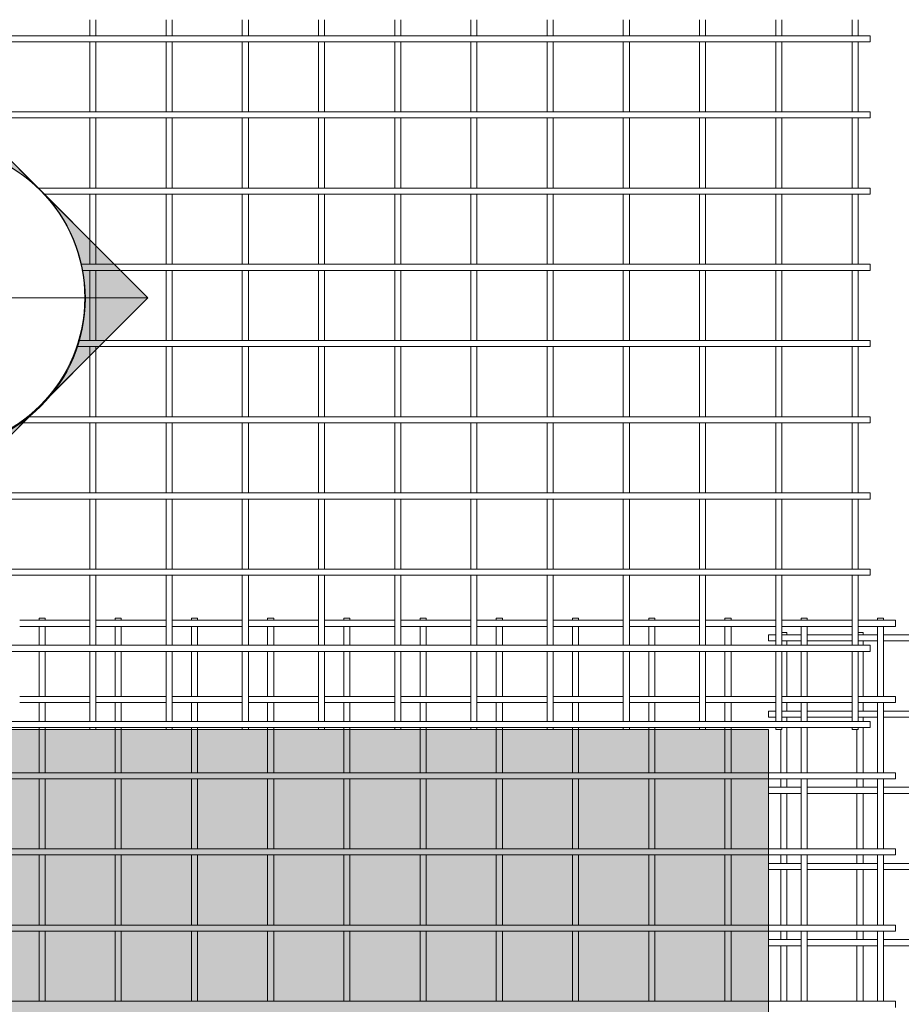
# Model space of a CAD drawing. Header units: millimetres. Extents: x 211 to 8233, y -514 to 3349.
# Tile 4 of 5: x 3812 to 5547, y 1411 to 3349. Entities that reach past the tile are written whole.
import ezdxf

# ---------------------------------------------------------------- set-up
doc = ezdxf.new("R2010")
doc.units = ezdxf.units.MM
for name, color, linetype, lineweight in [('A-DETL-GENF', 92, 'Continuous', 18), ('A-DETL-THIN', 151, 'Continuous', 18), ('A-GENM', 13, 'Continuous', 18), ('G-ANNO-SYMB', 111, 'Continuous', 9)]:
    doc.layers.add(name, color=color, linetype=linetype, lineweight=lineweight)

# ---------------------------------------------------------------- blocks, each defined once
blk = doc.blocks.new('United Steel 664 Standard Mesh - United Steel 664 Standard Mesh-271233-Level 1')
at = {"layer": 'A-GENM'}
for p, q in [((-1685.9, 0), (-1685.9, -4.3)), ((-1673.9, 0), (-1685.9, 0)), ((-1673.9, -4.3), (-1673.9, 0)), ((-1535.9, 0), (-1535.9, -4.3)), ((-1523.9, 0), (-1535.9, 0)), ((-1523.9, -4.3), (-1523.9, 0)), ((-1385.9, 0), (-1385.9, -4.3)), ((-1373.9, 0), (-1385.9, 0)), ((-1373.9, -4.3), (-1373.9, 0)), ((-1235.9, 0), (-1235.9, -4.3)), ((-1223.9, 0), (-1235.9, 0)), ((-1223.9, -4.3), (-1223.9, 0)), ((-1085.9, 0), (-1085.9, -4.3)), ((-1073.9, 0), (-1085.9, 0)), ((-1073.9, -4.3), (-1073.9, 0)), ((-935.9, 0), (-935.9, -4.3)), ((-923.9, 0), (-935.9, 0)), ((-923.9, -4.3), (-923.9, 0)), ((-785.9, 0), (-785.9, -4.3)), ((-773.9, 0), (-785.9, 0)), ((-773.9, -4.3), (-773.9, 0)), ((-635.9, 0), (-635.9, -4.3)), ((-623.9, 0), (-635.9, 0)), ((-623.9, -4.3), (-623.9, 0)), ((-485.9, 0), (-485.9, -4.3)), ((-473.9, 0), (-485.9, 0)), ((-473.9, -4.3), (-473.9, 0)), ((-335.9, 0), (-335.9, -4.3)), ((-323.9, 0), (-335.9, 0)), ((-323.9, -4.3), (-323.9, 0)), ((-185.8, 0), (-185.8, -4.3)), ((-173.8, 0), (-185.8, 0)), ((-173.8, -4.3), (-173.8, 0)), ((-35.8, 0), (-35.8, -4.3)), ((-23.8, 0), (-35.8, 0)), ((-23.8, -4.3), (-23.8, 0)), ((-1585.9, -4.3), (-1723.9, -4.3)), ((-1723.9, -16.3), (-1585.9, -16.3)), ((-1685.9, -16.3), (-1685.9, -53.6)), ((-1673.9, -53.6), (-1673.9, -16.3)), ((-1435.9, -4.3), (-1573.9, -4.3)), ((-1573.9, -16.3), (-1435.9, -16.3)), ((-1535.9, -16.3), (-1535.9, -53.6)), ((-1523.9, -53.6), (-1523.9, -16.3)), ((-1285.9, -4.3), (-1423.9, -4.3)), ((-1423.9, -16.3), (-1285.9, -16.3)), ((-1385.9, -16.3), (-1385.9, -53.6)), ((-1373.9, -53.6), (-1373.9, -16.3)), ((-1135.9, -4.3), (-1273.9, -4.3)), ((-1273.9, -16.3), (-1135.9, -16.3)), ((-1235.9, -16.3), (-1235.9, -53.6)), ((-1223.9, -53.6), (-1223.9, -16.3)), ((-986.3, -4.3), (-1123.9, -4.3)), ((-1123.9, -16.3), (-986.3, -16.3)), ((-1085.9, -16.3), (-1085.9, -53.6)), ((-1073.9, -53.6), (-1073.9, -16.3)), ((-835.9, -4.3), (-973.9, -4.3)), ((-973.9, -16.3), (-835.9, -16.3)), ((-935.9, -16.3), (-935.9, -53.6)), ((-923.9, -53.6), (-923.9, -16.3)), ((-685.9, -4.3), (-823.9, -4.3)), ((-823.9, -16.3), (-685.9, -16.3)), ((-785.9, -16.3), (-785.9, -53.6)), ((-773.9, -53.6), (-773.9, -16.3)), ((-535.9, -4.3), (-673.9, -4.3)), ((-673.9, -16.3), (-535.9, -16.3)), ((-635.9, -16.3), (-635.9, -53.6)), ((-623.9, -53.6), (-623.9, -16.3)), ((-385.9, -4.3), (-523.9, -4.3)), ((-523.9, -16.3), (-385.9, -16.3)), ((-485.9, -16.3), (-485.9, -53.6)), ((-473.9, -53.6), (-473.9, -16.3)), ((-235.8, -4.3), (-373.9, -4.3)), ((-373.9, -16.3), (-235.8, -16.3)), ((-335.9, -16.3), (-335.9, -53.6)), ((-323.9, -53.6), (-323.9, -16.3)), ((-85.8, -4.3), (-223.8, -4.3)), ((-223.8, -16.3), (-85.8, -16.3)), ((-185.8, -16.3), (-185.8, -53.6)), ((-173.8, -53.6), (-173.8, -16.3)), ((0, -4.3), (-73.8, -4.3)), ((-73.8, -16.3), (0, -16.3)), ((-35.8, -16.3), (-35.8, -154.3)), ((-23.8, -154.3), (-23.8, -16.3)), ((0, -16.3), (0, -4.3)), ((-1685.9, -65.6), (-1685.9, -154.3)), ((-1673.9, -154.3), (-1673.9, -65.6)), ((-1535.9, -65.6), (-1535.9, -154.3)), ((-1523.9, -154.3), (-1523.9, -65.6)), ((-1385.9, -65.6), (-1385.9, -154.3)), ((-1373.9, -154.3), (-1373.9, -65.6)), ((-1235.9, -65.6), (-1235.9, -154.3)), ((-1223.9, -154.3), (-1223.9, -65.6)), ((-1085.9, -65.6), (-1085.9, -154.3)), ((-1073.9, -154.3), (-1073.9, -65.6)), ((-935.9, -65.6), (-935.9, -154.3)), ((-923.9, -154.3), (-923.9, -65.6)), ((-785.9, -65.6), (-785.9, -154.3)), ((-773.9, -154.3), (-773.9, -65.6)), ((-635.9, -65.6), (-635.9, -154.3)), ((-623.9, -154.3), (-623.9, -65.6)), ((-485.9, -65.6), (-485.9, -154.3)), ((-473.9, -154.3), (-473.9, -65.6)), ((-335.9, -65.6), (-335.9, -154.3)), ((-323.9, -154.3), (-323.9, -65.6)), ((-185.8, -65.6), (-185.8, -154.3)), ((-173.8, -154.3), (-173.8, -65.6)), ((-1585.9, -154.3), (-1723.9, -154.3)), ((-1435.9, -154.3), (-1573.9, -154.3)), ((-1285.9, -154.3), (-1423.9, -154.3)), ((-1135.9, -154.3), (-1273.9, -154.3)), ((-986.3, -154.3), (-1123.9, -154.3)), ((-835.9, -154.3), (-973.9, -154.3)), ((-685.9, -154.3), (-823.9, -154.3)), ((-535.9, -154.3), (-673.9, -154.3)), ((-385.9, -154.3), (-523.9, -154.3)), ((-235.8, -154.3), (-373.9, -154.3)), ((-85.8, -154.3), (-223.8, -154.3)), ((0, -154.3), (-73.8, -154.3)), ((0, -166.3), (0, -154.3)), ((-1723.9, -166.3), (-1585.9, -166.3)), ((-1685.9, -166.3), (-1685.9, -203.6)), ((-1673.9, -203.6), (-1673.9, -166.3)), ((-1573.9, -166.3), (-1435.9, -166.3)), ((-1535.9, -166.3), (-1535.9, -203.6)), ((-1523.9, -203.6), (-1523.9, -166.3)), ((-1423.9, -166.3), (-1285.9, -166.3)), ((-1385.9, -166.3), (-1385.9, -203.6)), ((-1373.9, -203.6), (-1373.9, -166.3)), ((-1273.9, -166.3), (-1135.9, -166.3)), ((-1235.9, -166.3), (-1235.9, -203.6)), ((-1223.9, -203.6), (-1223.9, -166.3)), ((-1123.9, -166.3), (-986.3, -166.3)), ((-1085.9, -166.3), (-1085.9, -203.6)), ((-1073.9, -203.6), (-1073.9, -166.3)), ((-973.9, -166.3), (-835.9, -166.3)), ((-935.9, -166.3), (-935.9, -203.6)), ((-923.9, -203.6), (-923.9, -166.3)), ((-823.9, -166.3), (-685.9, -166.3)), ((-785.9, -166.3), (-785.9, -203.6)), ((-773.9, -203.6), (-773.9, -166.3)), ((-673.9, -166.3), (-535.9, -166.3)), ((-635.9, -166.3), (-635.9, -203.6)), ((-623.9, -203.6), (-623.9, -166.3)), ((-523.9, -166.3), (-385.9, -166.3)), ((-485.9, -166.3), (-485.9, -203.6)), ((-473.9, -203.6), (-473.9, -166.3)), ((-373.9, -166.3), (-235.8, -166.3)), ((-335.9, -166.3), (-335.9, -203.6)), ((-323.9, -203.6), (-323.9, -166.3)), ((-223.8, -166.3), (-85.8, -166.3)), ((-185.8, -166.3), (-185.8, -203.6)), ((-173.8, -203.6), (-173.8, -166.3)), ((-73.8, -166.3), (0, -166.3)), ((-35.8, -166.3), (-35.8, -304.3)), ((-23.8, -304.3), (-23.8, -166.3)), ((-1685.9, -215.6), (-1685.9, -219.3)), ((-1685.9, -219.3), (-1685.9, -304.3)), ((-1673.9, -219.3), (-1673.9, -215.6)), ((-1673.9, -304.3), (-1673.9, -219.3)), ((-1535.9, -215.6), (-1535.9, -219.3)), ((-1535.9, -219.3), (-1535.9, -304.3)), ((-1523.9, -219.3), (-1523.9, -215.6)), ((-1523.9, -304.3), (-1523.9, -219.3)), ((-1385.9, -215.6), (-1385.9, -219.3)), ((-1385.9, -219.3), (-1385.9, -304.3)), ((-1373.9, -219.3), (-1373.9, -215.6)), ((-1373.9, -304.3), (-1373.9, -219.3)), ((-1235.9, -215.6), (-1235.9, -219.3)), ((-1235.9, -219.3), (-1235.9, -304.3)), ((-1223.9, -219.3), (-1223.9, -215.6)), ((-1223.9, -304.3), (-1223.9, -219.3)), ((-1085.9, -215.6), (-1085.9, -219.3)), ((-1085.9, -219.3), (-1085.9, -304.3)), ((-1073.9, -219.3), (-1073.9, -215.6)), ((-1073.9, -304.3), (-1073.9, -219.3)), ((-935.9, -215.6), (-935.9, -219.3)), ((-935.9, -219.3), (-935.9, -304.3)), ((-923.9, -219.3), (-923.9, -215.6)), ((-923.9, -304.3), (-923.9, -219.3)), ((-785.9, -215.6), (-785.9, -219.3)), ((-785.9, -219.3), (-785.9, -304.3)), ((-773.9, -219.3), (-773.9, -215.6)), ((-773.9, -304.3), (-773.9, -219.3)), ((-635.9, -215.6), (-635.9, -219.3)), ((-635.9, -219.3), (-635.9, -304.3)), ((-623.9, -219.3), (-623.9, -215.6)), ((-623.9, -304.3), (-623.9, -219.3)), ((-485.9, -215.6), (-485.9, -219.3)), ((-485.9, -219.3), (-485.9, -304.3)), ((-473.9, -219.3), (-473.9, -215.6)), ((-473.9, -304.3), (-473.9, -219.3)), ((-335.9, -215.6), (-335.9, -219.3)), ((-335.9, -219.3), (-335.9, -304.3)), ((-323.9, -219.3), (-323.9, -215.6)), ((-323.9, -304.3), (-323.9, -219.3)), ((-185.8, -215.6), (-185.8, -304.3)), ((-173.8, -304.3), (-173.8, -215.6)), ((-250.1, -304.3), (-4560, -304.3)), ((0, -304.3), (-250.1, -304.3)), ((0, -316.3), (0, -304.3)), ((-4560, -316.3), (-250.1, -316.3)), ((-1685.9, -316.3), (-1685.9, -454.3)), ((-1673.9, -454.3), (-1673.9, -316.3)), ((-1535.9, -316.3), (-1535.9, -454.3)), ((-1523.9, -454.3), (-1523.9, -316.3)), ((-1385.9, -316.3), (-1385.9, -454.3)), ((-1373.9, -454.3), (-1373.9, -316.3)), ((-1235.9, -316.3), (-1235.9, -454.3)), ((-1223.9, -454.3), (-1223.9, -316.3)), ((-1085.9, -316.3), (-1085.9, -454.3)), ((-1073.9, -454.3), (-1073.9, -316.3)), ((-935.9, -316.3), (-935.9, -454.3)), ((-923.9, -454.3), (-923.9, -316.3)), ((-785.9, -316.3), (-785.9, -454.3)), ((-773.9, -454.3), (-773.9, -316.3)), ((-635.9, -316.3), (-635.9, -454.3)), ((-623.9, -454.3), (-623.9, -316.3)), ((-485.9, -316.3), (-485.9, -454.3)), ((-473.9, -454.3), (-473.9, -316.3)), ((-335.9, -316.3), (-335.9, -454.3)), ((-323.9, -454.3), (-323.9, -316.3)), ((-250.1, -316.3), (0, -316.3)), ((-185.8, -316.3), (-185.8, -454.3)), ((-173.8, -454.3), (-173.8, -316.3)), ((-35.8, -316.3), (-35.8, -454.3)), ((-23.8, -454.3), (-23.8, -316.3)), ((-250.1, -454.3), (-4560, -454.3)), ((0, -454.3), (-250.1, -454.3)), ((0, -466.3), (0, -454.3)), ((-4560, -466.3), (-250.1, -466.3)), ((-1685.9, -466.3), (-1685.9, -604.3)), ((-1673.9, -604.3), (-1673.9, -466.3)), ((-1535.9, -466.3), (-1535.9, -604.3)), ((-1523.9, -604.3), (-1523.9, -466.3)), ((-1385.9, -466.3), (-1385.9, -604.3)), ((-1373.9, -604.3), (-1373.9, -466.3)), ((-1235.9, -466.3), (-1235.9, -604.3)), ((-1223.9, -604.3), (-1223.9, -466.3)), ((-1085.9, -466.3), (-1085.9, -604.3)), ((-1073.9, -604.3), (-1073.9, -466.3)), ((-935.9, -466.3), (-935.9, -604.3)), ((-923.9, -604.3), (-923.9, -466.3)), ((-785.9, -466.3), (-785.9, -604.3)), ((-773.9, -604.3), (-773.9, -466.3)), ((-635.9, -466.3), (-635.9, -604.3)), ((-623.9, -604.3), (-623.9, -466.3)), ((-485.9, -466.3), (-485.9, -604.3)), ((-473.9, -604.3), (-473.9, -466.3)), ((-335.9, -466.3), (-335.9, -604.3)), ((-323.9, -604.3), (-323.9, -466.3)), ((-250.1, -466.3), (0, -466.3)), ((-185.8, -466.3), (-185.8, -604.3)), ((-173.8, -604.3), (-173.8, -466.3)), ((-35.8, -466.3), (-35.8, -604.3)), ((-23.8, -604.3), (-23.8, -466.3)), ((-250.1, -604.3), (-4560, -604.3)), ((-4560, -616.3), (-250.1, -616.3)), ((-1685.9, -616.3), (-1685.9, -754.3)), ((-1673.9, -754.3), (-1673.9, -616.3)), ((-1535.9, -616.3), (-1535.9, -754.3)), ((-1523.9, -754.3), (-1523.9, -616.3)), ((-1385.9, -616.3), (-1385.9, -754.3)), ((-1373.9, -754.3), (-1373.9, -616.3)), ((-1235.9, -616.3), (-1235.9, -754.3)), ((-1223.9, -754.3), (-1223.9, -616.3)), ((-1085.9, -616.3), (-1085.9, -754.3)), ((-1073.9, -754.3), (-1073.9, -616.3)), ((-935.9, -616.3), (-935.9, -754.3)), ((-923.9, -754.3), (-923.9, -616.3)), ((-785.9, -616.3), (-785.9, -754.3)), ((-773.9, -754.3), (-773.9, -616.3)), ((-635.9, -616.3), (-635.9, -754.3)), ((-623.9, -754.3), (-623.9, -616.3)), ((-485.9, -616.3), (-485.9, -754.3)), ((-473.9, -754.3), (-473.9, -616.3)), ((-335.9, -616.3), (-335.9, -754.3)), ((-323.9, -754.3), (-323.9, -616.3)), ((0, -604.3), (-250.1, -604.3)), ((-250.1, -616.3), (0, -616.3)), ((-185.8, -616.3), (-185.8, -754.3)), ((-173.8, -754.3), (-173.8, -616.3)), ((-35.8, -616.3), (-35.8, -754.3)), ((-23.8, -754.3), (-23.8, -616.3)), ((0, -616.3), (0, -604.3)), ((-250.1, -754.3), (-4560, -754.3)), ((0, -754.3), (-250.1, -754.3)), ((0, -766.3), (0, -754.3))]:
    blk.add_line(p, q, dxfattribs=at)
blk = doc.blocks.new('United Steel 664 Standard Mesh - United Steel 664 Standard Mesh-V1-Level 1')
at = {"layer": 'A-GENM'}
for p, q in [((-1535.9, -572.8), (-1535.9, -604.3)), ((-1523.9, -604.3), (-1523.9, -572.8)), ((-1385.9, -572.8), (-1385.9, -604.3)), ((-1373.9, -604.3), (-1373.9, -572.8)), ((-1235.9, -572.8), (-1235.9, -604.3)), ((-1223.9, -604.3), (-1223.9, -572.8)), ((-1085.9, -572.8), (-1085.9, -604.3)), ((-1073.9, -604.3), (-1073.9, -572.8)), ((-935.9, -572.8), (-935.9, -604.3)), ((-923.9, -604.3), (-923.9, -572.8)), ((-785.9, -572.8), (-785.9, -604.3)), ((-773.9, -604.3), (-773.9, -572.8)), ((-635.9, -572.8), (-635.9, -604.3)), ((-623.9, -604.3), (-623.9, -572.8)), ((-485.9, -572.8), (-485.9, -604.3)), ((-473.9, -604.3), (-473.9, -572.8)), ((-335.9, -572.8), (-335.9, -604.3)), ((-323.9, -604.3), (-323.9, -572.8)), ((-185.8, -572.8), (-185.8, -604.3)), ((-173.8, -604.3), (-173.8, -572.8)), ((-35.8, -572.8), (-35.8, -604.3)), ((-23.8, -604.3), (-23.8, -572.8)), ((0, -604.3), (-4560, -604.3)), ((-4560, -616.3), (0, -616.3)), ((-1535.9, -616.3), (-1535.9, -754.3)), ((-1523.9, -754.3), (-1523.9, -616.3)), ((-1385.9, -616.3), (-1385.9, -754.3)), ((-1373.9, -754.3), (-1373.9, -616.3)), ((-1235.9, -616.3), (-1235.9, -754.3)), ((-1223.9, -754.3), (-1223.9, -616.3)), ((-1085.9, -616.3), (-1085.9, -754.3)), ((-1073.9, -754.3), (-1073.9, -616.3)), ((-935.9, -616.3), (-935.9, -754.3)), ((-923.9, -754.3), (-923.9, -616.3)), ((-785.9, -616.3), (-785.9, -754.3)), ((-773.9, -754.3), (-773.9, -616.3)), ((-635.9, -616.3), (-635.9, -754.3)), ((-623.9, -754.3), (-623.9, -616.3)), ((-485.9, -616.3), (-485.9, -754.3)), ((-473.9, -754.3), (-473.9, -616.3)), ((-335.9, -616.3), (-335.9, -754.3)), ((-323.9, -754.3), (-323.9, -616.3)), ((-185.8, -616.3), (-185.8, -754.3)), ((-173.8, -754.3), (-173.8, -616.3)), ((-35.8, -616.3), (-35.8, -754.3)), ((-23.8, -754.3), (-23.8, -616.3)), ((0, -616.3), (0, -604.3)), ((0, -754.3), (-4560, -754.3)), ((0, -766.3), (0, -754.3)), ((-4560, -766.3), (0, -766.3)), ((-1535.9, -766.3), (-1535.9, -904.3)), ((-1523.9, -904.3), (-1523.9, -766.3)), ((-1385.9, -766.3), (-1385.9, -904.3)), ((-1373.9, -904.3), (-1373.9, -766.3)), ((-1235.9, -766.3), (-1235.9, -904.3)), ((-1223.9, -904.3), (-1223.9, -766.3)), ((-1085.9, -766.3), (-1085.9, -904.3)), ((-1073.9, -904.3), (-1073.9, -766.3)), ((-935.9, -766.3), (-935.9, -904.3)), ((-923.9, -904.3), (-923.9, -766.3)), ((-785.9, -766.3), (-785.9, -904.3)), ((-773.9, -904.3), (-773.9, -766.3)), ((-635.9, -766.3), (-635.9, -904.3)), ((-623.9, -904.3), (-623.9, -766.3)), ((-485.9, -766.3), (-485.9, -904.3)), ((-473.9, -904.3), (-473.9, -766.3)), ((-335.9, -766.3), (-335.9, -904.3)), ((-323.9, -904.3), (-323.9, -766.3)), ((-185.8, -766.3), (-185.8, -904.3)), ((-173.8, -904.3), (-173.8, -766.3)), ((-35.8, -766.3), (-35.8, -904.3)), ((-23.8, -904.3), (-23.8, -766.3)), ((0, -904.3), (-1638.7, -904.3)), ((0, -916.3), (0, -904.3)), ((-1626.8, -916.3), (0, -916.3)), ((-1535.9, -916.3), (-1535.9, -1054.3)), ((-1523.9, -1054.3), (-1523.9, -916.3)), ((-1385.9, -916.3), (-1385.9, -1054.3)), ((-1373.9, -1054.3), (-1373.9, -916.3)), ((-1235.9, -916.3), (-1235.9, -1054.3)), ((-1223.9, -1054.3), (-1223.9, -916.3)), ((-1085.9, -916.3), (-1085.9, -1054.3)), ((-1073.9, -1054.3), (-1073.9, -916.3)), ((-935.9, -916.3), (-935.9, -1054.3)), ((-923.9, -1054.3), (-923.9, -916.3)), ((-785.9, -916.3), (-785.9, -1054.3)), ((-773.9, -1054.3), (-773.9, -916.3)), ((-635.9, -916.3), (-635.9, -1054.3)), ((-623.9, -1054.3), (-623.9, -916.3)), ((-485.9, -916.3), (-485.9, -1054.3)), ((-473.9, -1054.3), (-473.9, -916.3)), ((-335.9, -916.3), (-335.9, -1054.3)), ((-323.9, -1054.3), (-323.9, -916.3)), ((-185.8, -916.3), (-185.8, -1054.3)), ((-173.8, -1054.3), (-173.8, -916.3)), ((-35.8, -916.3), (-35.8, -1054.3)), ((-23.8, -1054.3), (-23.8, -916.3)), ((0, -1054.3), (-1553, -1054.3)), ((0, -1066.3), (0, -1054.3)), ((-1550, -1066.3), (0, -1066.3)), ((-1535.9, -1066.3), (-1535.9, -1204.3)), ((-1523.9, -1204.3), (-1523.9, -1066.3)), ((-1385.9, -1066.3), (-1385.9, -1204.3)), ((-1373.9, -1204.3), (-1373.9, -1066.3)), ((-1235.9, -1066.3), (-1235.9, -1204.3)), ((-1223.9, -1204.3), (-1223.9, -1066.3)), ((-1085.9, -1066.3), (-1085.9, -1204.3)), ((-1073.9, -1204.3), (-1073.9, -1066.3)), ((-935.9, -1066.3), (-935.9, -1204.3)), ((-923.9, -1204.3), (-923.9, -1066.3)), ((-785.9, -1066.3), (-785.9, -1204.3)), ((-773.9, -1204.3), (-773.9, -1066.3)), ((-635.9, -1066.3), (-635.9, -1204.3)), ((-623.9, -1204.3), (-623.9, -1066.3)), ((-485.9, -1066.3), (-485.9, -1204.3)), ((-473.9, -1204.3), (-473.9, -1066.3)), ((-335.9, -1066.3), (-335.9, -1204.3)), ((-323.9, -1204.3), (-323.9, -1066.3)), ((-185.8, -1066.3), (-185.8, -1204.3)), ((-173.8, -1204.3), (-173.8, -1066.3)), ((-35.8, -1066.3), (-35.8, -1204.3)), ((-23.8, -1204.3), (-23.8, -1066.3)), ((-1561.3, -1216.3), (0, -1216.3)), ((0, -1204.3), (-1557.7, -1204.3)), ((-1535.9, -1216.3), (-1535.9, -1354.3)), ((-1523.9, -1354.3), (-1523.9, -1216.3)), ((-1385.9, -1216.3), (-1385.9, -1354.3)), ((-1373.9, -1354.3), (-1373.9, -1216.3)), ((-1235.9, -1216.3), (-1235.9, -1354.3)), ((-1223.9, -1354.3), (-1223.9, -1216.3)), ((-1085.9, -1216.3), (-1085.9, -1354.3)), ((-1073.9, -1354.3), (-1073.9, -1216.3)), ((-935.9, -1216.3), (-935.9, -1354.3)), ((-923.9, -1354.3), (-923.9, -1216.3)), ((-785.9, -1216.3), (-785.9, -1354.3)), ((-773.9, -1354.3), (-773.9, -1216.3)), ((-635.9, -1216.3), (-635.9, -1354.3)), ((-623.9, -1354.3), (-623.9, -1216.3)), ((-485.9, -1216.3), (-485.9, -1354.3)), ((-473.9, -1354.3), (-473.9, -1216.3)), ((-335.9, -1216.3), (-335.9, -1354.3)), ((-323.9, -1354.3), (-323.9, -1216.3)), ((-185.8, -1216.3), (-185.8, -1354.3)), ((-173.8, -1354.3), (-173.8, -1216.3)), ((-35.8, -1216.3), (-35.8, -1354.3)), ((-23.8, -1354.3), (-23.8, -1216.3)), ((0, -1216.3), (0, -1204.3)), ((0, -1354.3), (-1657.6, -1354.3)), ((0, -1366.3), (0, -1354.3)), ((-1672.2, -1366.3), (0, -1366.3)), ((-1535.9, -1366.3), (-1535.9, -1504.3)), ((-1523.9, -1504.3), (-1523.9, -1366.3)), ((-1385.9, -1366.3), (-1385.9, -1504.3)), ((-1373.9, -1504.3), (-1373.9, -1366.3)), ((-1235.9, -1366.3), (-1235.9, -1504.3)), ((-1223.9, -1504.3), (-1223.9, -1366.3)), ((-1085.9, -1366.3), (-1085.9, -1504.3)), ((-1073.9, -1504.3), (-1073.9, -1366.3)), ((-935.9, -1366.3), (-935.9, -1504.3)), ((-923.9, -1504.3), (-923.9, -1366.3)), ((-785.9, -1366.3), (-785.9, -1504.3)), ((-773.9, -1504.3), (-773.9, -1366.3)), ((-635.9, -1366.3), (-635.9, -1504.3)), ((-623.9, -1504.3), (-623.9, -1366.3)), ((-485.9, -1366.3), (-485.9, -1504.3)), ((-473.9, -1504.3), (-473.9, -1366.3)), ((-335.9, -1366.3), (-335.9, -1504.3)), ((-323.9, -1504.3), (-323.9, -1366.3)), ((-185.8, -1366.3), (-185.8, -1504.3)), ((-173.8, -1504.3), (-173.8, -1366.3)), ((-35.8, -1366.3), (-35.8, -1504.3)), ((-23.8, -1504.3), (-23.8, -1366.3)), ((0, -1504.3), (-4560, -1504.3)), ((0, -1516.3), (0, -1504.3)), ((-4560, -1516.3), (0, -1516.3)), ((-1535.9, -1516.3), (-1535.9, -1654.3)), ((-1523.9, -1654.3), (-1523.9, -1516.3)), ((-1385.9, -1516.3), (-1385.9, -1654.3)), ((-1373.9, -1654.3), (-1373.9, -1516.3)), ((-1235.9, -1516.3), (-1235.9, -1654.3)), ((-1223.9, -1654.3), (-1223.9, -1516.3)), ((-1085.9, -1516.3), (-1085.9, -1654.3)), ((-1073.9, -1654.3), (-1073.9, -1516.3)), ((-935.9, -1516.3), (-935.9, -1654.3)), ((-923.9, -1654.3), (-923.9, -1516.3)), ((-785.9, -1516.3), (-785.9, -1654.3)), ((-773.9, -1654.3), (-773.9, -1516.3)), ((-635.9, -1516.3), (-635.9, -1654.3)), ((-623.9, -1654.3), (-623.9, -1516.3)), ((-485.9, -1516.3), (-485.9, -1654.3)), ((-473.9, -1654.3), (-473.9, -1516.3)), ((-335.9, -1516.3), (-335.9, -1654.3)), ((-323.9, -1654.3), (-323.9, -1516.3)), ((-185.8, -1516.3), (-185.8, -1654.3)), ((-173.8, -1654.3), (-173.8, -1516.3)), ((-35.8, -1516.3), (-35.8, -1654.3)), ((-23.8, -1654.3), (-23.8, -1516.3)), ((0, -1654.3), (-4560, -1654.3)), ((-4560, -1666.3), (0, -1666.3)), ((-1535.9, -1666.3), (-1535.9, -1804.3)), ((-1523.9, -1804.3), (-1523.9, -1666.3)), ((-1385.9, -1666.3), (-1385.9, -1804.3)), ((-1373.9, -1804.3), (-1373.9, -1666.3)), ((-1235.9, -1666.3), (-1235.9, -1804.3)), ((-1223.9, -1804.3), (-1223.9, -1666.3)), ((-1085.9, -1666.3), (-1085.9, -1804.3)), ((-1073.9, -1804.3), (-1073.9, -1666.3)), ((-935.9, -1666.3), (-935.9, -1804.3)), ((-923.9, -1804.3), (-923.9, -1666.3)), ((-785.9, -1666.3), (-785.9, -1804.3)), ((-773.9, -1804.3), (-773.9, -1666.3)), ((-635.9, -1666.3), (-635.9, -1804.3)), ((-623.9, -1804.3), (-623.9, -1666.3)), ((-485.9, -1666.3), (-485.9, -1804.3)), ((-473.9, -1804.3), (-473.9, -1666.3)), ((-335.9, -1666.3), (-335.9, -1804.3)), ((-323.9, -1804.3), (-323.9, -1666.3)), ((-185.8, -1666.3), (-185.8, -1804.3)), ((-173.8, -1804.3), (-173.8, -1666.3)), ((-35.8, -1666.3), (-35.8, -1804.3)), ((-23.8, -1804.3), (-23.8, -1666.3)), ((0, -1666.3), (0, -1654.3)), ((0, -1804.3), (-4560, -1804.3)), ((-4560, -1816.3), (0, -1816.3)), ((-1535.9, -1816.3), (-1535.9, -1954.3)), ((-1523.9, -1954.3), (-1523.9, -1816.3)), ((-1385.9, -1816.3), (-1385.9, -1954.3)), ((-1373.9, -1954.3), (-1373.9, -1816.3)), ((-1235.9, -1816.3), (-1235.9, -1954.3)), ((-1223.9, -1954.3), (-1223.9, -1816.3)), ((-1085.9, -1816.3), (-1085.9, -1954.3)), ((-1073.9, -1954.3), (-1073.9, -1816.3)), ((-935.9, -1816.3), (-935.9, -1954.3)), ((-923.9, -1954.3), (-923.9, -1816.3)), ((-785.9, -1816.3), (-785.9, -1954.3)), ((-773.9, -1954.3), (-773.9, -1816.3)), ((-635.9, -1816.3), (-635.9, -1954.3)), ((-623.9, -1954.3), (-623.9, -1816.3)), ((-485.9, -1816.3), (-485.9, -1954.3)), ((-473.9, -1954.3), (-473.9, -1816.3)), ((-335.9, -1816.3), (-335.9, -1954.3)), ((-323.9, -1954.3), (-323.9, -1816.3)), ((-185.8, -1816.3), (-185.8, -1954.3)), ((-173.8, -1954.3), (-173.8, -1816.3)), ((-35.8, -1816.3), (-35.8, -1954.3)), ((-23.8, -1954.3), (-23.8, -1816.3)), ((0, -1816.3), (0, -1804.3)), ((0, -1954.3), (-4560, -1954.3)), ((0, -1966.3), (0, -1954.3)), ((-4560, -1966.3), (0, -1966.3)), ((-1535.9, -1966.3), (-1535.9, -1970)), ((-1535.9, -1970), (-1523.9, -1970)), ((-1523.9, -1970), (-1523.9, -1966.3)), ((-1385.9, -1966.3), (-1385.9, -1970)), ((-1385.9, -1970), (-1373.9, -1970)), ((-1373.9, -1970), (-1373.9, -1966.3)), ((-1235.9, -1966.3), (-1235.9, -1970)), ((-1235.9, -1970), (-1223.9, -1970)), ((-1223.9, -1970), (-1223.9, -1966.3)), ((-1085.9, -1966.3), (-1085.9, -1970)), ((-1085.9, -1970), (-1073.9, -1970)), ((-1073.9, -1970), (-1073.9, -1966.3)), ((-935.9, -1966.3), (-935.9, -1970)), ((-935.9, -1970), (-923.9, -1970)), ((-923.9, -1970), (-923.9, -1966.3)), ((-785.9, -1966.3), (-785.9, -1970)), ((-785.9, -1970), (-773.9, -1970)), ((-773.9, -1970), (-773.9, -1966.3)), ((-635.9, -1966.3), (-635.9, -1970)), ((-635.9, -1970), (-623.9, -1970)), ((-623.9, -1970), (-623.9, -1966.3)), ((-485.9, -1966.3), (-485.9, -1970)), ((-485.9, -1970), (-473.9, -1970)), ((-473.9, -1970), (-473.9, -1966.3)), ((-335.9, -1966.3), (-335.9, -1970)), ((-335.9, -1970), (-323.9, -1970)), ((-323.9, -1970), (-323.9, -1966.3)), ((-185.8, -1966.3), (-185.8, -1970)), ((-185.8, -1970), (-173.8, -1970)), ((-173.8, -1970), (-173.8, -1966.3)), ((-35.8, -1966.3), (-35.8, -1970)), ((-35.8, -1970), (-23.8, -1970)), ((-23.8, -1970), (-23.8, -1966.3))]:
    blk.add_line(p, q, dxfattribs=at)
blk = doc.blocks.new('United Steel 664 Standard Mesh - United Steel 664 Standard Mesh-V2-Level 1')
at = {"layer": 'A-GENM'}
for p, q in [((-4524, 0), (-4533.8, 0)), ((-4524, -4.3), (-4524, 0)), ((-4374, 0), (-4383.8, 0)), ((-4374, -4.3), (-4374, 0)), ((-4545.8, -4.3), (-4560, -4.3)), ((-4560, -4.3), (-4560, -16.3)), ((-4560, -16.3), (-4545.8, -16.3)), ((-4495.8, -4.3), (-4533.8, -4.3)), ((-4533.8, -16.3), (-4495.8, -16.3)), ((-4524, -24.9), (-4524, -16.6)), ((-4395.8, -4.3), (-4483.8, -4.3)), ((-4483.8, -16.3), (-4395.8, -16.3)), ((-4345.7, -4.3), (-4383.8, -4.3)), ((-4383.8, -16.3), (-4345.7, -16.3)), ((-4374, -24.9), (-4374, -16.6)), ((-2833.3, -4.3), (-4333.8, -4.3)), ((-4333.8, -16.3), (-2833.3, -16.3)), ((-4524, -125.5), (-4524, -36.9)), ((-4374, -125.5), (-4374, -36.9)), ((-4545.8, -154.3), (-4560, -154.3)), ((-4560, -154.3), (-4560, -166.3)), ((-4495.7, -154.3), (-4533.8, -154.3)), ((-4524, -154.3), (-4524, -137.5)), ((-4395.8, -154.3), (-4483.8, -154.3)), ((-4345.7, -154.3), (-4383.8, -154.3)), ((-4374, -154.3), (-4374, -137.5)), ((-2833.3, -154.3), (-4333.8, -154.3)), ((-4560, -166.3), (-4545.8, -166.3)), ((-4533.8, -166.3), (-4495.7, -166.3)), ((-4524, -174.9), (-4524, -166.3)), ((-4483.8, -166.3), (-4395.8, -166.3)), ((-4383.8, -166.3), (-4345.7, -166.3)), ((-4374, -174.9), (-4374, -166.3)), ((-4333.8, -166.3), (-2833.3, -166.3)), ((-4536, -190.6), (-4536, -275.5)), ((-4524, -275.5), (-4524, -186.9)), ((-4386, -190.6), (-4386, -275.5)), ((-4374, -275.5), (-4374, -186.9)), ((-4536, -287.5), (-4536, -304.3)), ((-4524, -304.3), (-4524, -287.5)), ((-4386, -287.5), (-4386, -304.3)), ((-4374, -304.3), (-4374, -287.5)), ((-4495.7, -304.3), (-4560, -304.3)), ((-4560, -304.3), (-4560, -316.3)), ((-4345.7, -304.3), (-4483.8, -304.3)), ((-2833.3, -304.3), (-4333.8, -304.3)), ((-4560, -316.3), (-4495.7, -316.3)), ((-4536, -316.3), (-4536, -425.5)), ((-4524, -425.5), (-4524, -316.3)), ((-4483.8, -316.3), (-4345.7, -316.3)), ((-4386, -316.3), (-4386, -425.5)), ((-4374, -425.5), (-4374, -316.3)), ((-4333.8, -316.3), (-2833.3, -316.3)), ((-4536, -437.5), (-4536, -454.3)), ((-4524, -454.3), (-4524, -437.5)), ((-4386, -437.5), (-4386, -454.3)), ((-4374, -454.3), (-4374, -437.5)), ((-4495.7, -454.3), (-4560, -454.3)), ((-4560, -454.3), (-4560, -466.3)), ((-4345.7, -454.3), (-4483.8, -454.3)), ((-2833.3, -454.3), (-4333.8, -454.3)), ((-4560, -466.3), (-4495.7, -466.3)), ((-4536, -466.3), (-4536, -575.5)), ((-4524, -575.5), (-4524, -466.3)), ((-4483.8, -466.3), (-4345.7, -466.3)), ((-4386, -466.3), (-4386, -575.5)), ((-4374, -575.5), (-4374, -466.3)), ((-4333.8, -466.3), (-2833.3, -466.3)), ((-4536, -587.5), (-4536, -604.3)), ((-4524, -604.3), (-4524, -587.5)), ((-4386, -587.5), (-4386, -604.3)), ((-4374, -604.3), (-4374, -587.5)), ((-4495.7, -604.3), (-4560, -604.3)), ((-4560, -604.3), (-4560, -616.3)), ((-4560, -616.3), (-4495.7, -616.3)), ((-4536, -616.3), (-4536, -725.5)), ((-4524, -725.5), (-4524, -616.3)), ((-4345.7, -604.3), (-4483.8, -604.3)), ((-4483.8, -616.3), (-4345.7, -616.3)), ((-4386, -616.3), (-4386, -725.5)), ((-4374, -725.5), (-4374, -616.3)), ((-2833.3, -604.3), (-4333.8, -604.3)), ((-4333.8, -616.3), (-2833.3, -616.3))]:
    blk.add_line(p, q, dxfattribs=at)
blk = doc.blocks.new('Section - M_Section Head - Filled-1049-Level 1')
at = {"layer": 'G-ANNO-SYMB'}
h = blk.add_hatch(color=256, dxfattribs=at)
edge = h.paths.add_edge_path()
edge.add_line((-6, 8.485), (-6, 6))
edge.add_arc((-6, 0), 6, 90, 135)
edge.add_line((-10.243, 4.243), (-6, 8.485))
h = blk.add_hatch(color=256, dxfattribs=at)
edge = h.paths.add_edge_path()
edge.add_line((-6, 8.485), (-1.757, 4.243))
edge.add_arc((-6, 0), 6, 45, 90)
edge.add_line((-6, 6), (-6, 8.485))
h = blk.add_hatch(color=256, dxfattribs=at)
edge = h.paths.add_edge_path()
edge.add_line((-14.485, 0), (-10.243, 4.243))
edge.add_arc((-6, 0), 6, 135, 180)
edge.add_line((-12, 0), (-14.485, 0))
h = blk.add_hatch(color=256, dxfattribs=at)
edge = h.paths.add_edge_path()
edge.add_line((2.485, 0), (0, 0))
edge.add_arc((-6, 0), 6, 360, 405)
edge.add_line((-1.757, 4.243), (2.485, 0))
for p, q in [((-6, 8.485), (-14.485, 0)), ((-6, 8.485), (-10.243, 4.243)), ((-6, 8.485), (2.485, 0)), ((-6, 6), (-6, 8.485)), ((-6, 8.485), (-6, 6)), ((-1.757, 4.243), (-6, 8.485)), ((-10.243, 4.243), (-14.485, 0)), ((2.485, 0), (-1.757, 4.243)), ((-14.485, 0), (-12, 0)), ((0, 0), (2.485, 0)), ((-12, 0), (-14.485, 0)), ((0, 0), (2.485, 0))]:
    blk.add_line(p, q, dxfattribs=at)
for start, end in [(360, 180), (90, 135), (45, 90), (135, 180), (360, 45), (180, 360)]:
    blk.add_arc((-6, 0), 6, start, end, dxfattribs=at)

msp = doc.modelspace()

# ---------------------------------------------------------------- hatches: boundary and pattern name
at = {"layer": 'A-DETL-GENF', "transparency": 33554534}
msp.add_hatch(color=155, dxfattribs=at).paths.add_polyline_path([(976.3, 201.3), (5286.2, 201.3), (5286.2, 1952), (976.3, 1952), (976.3, 217.8)])

# ---------------------------------------------------------------- linework, layer by layer
at = {"layer": 'A-DETL-THIN'}
for p, q in [((5286.2, 1952), (976.3, 1952)), ((5286.2, 201.3), (5286.2, 1952))]:
    msp.add_line(p, q, dxfattribs=at)
for start, end in [(360, 180), (180, 360)]:
    msp.add_arc((3641.7, 2800.5), 300, start, end, dxfattribs=at)
at = {"layer": 'G-ANNO-SYMB'}
msp.add_line((3340.5, 2801.7), (3940.5, 2801.7), dxfattribs=at)

# ---------------------------------------------------------------- block references
at = {"layer": 'A-GENM'}
for name, p in [('United Steel 664 Standard Mesh - United Steel 664 Standard Mesh-V1-Level 1', (5486.3, 3922)), ('United Steel 664 Standard Mesh - United Steel 664 Standard Mesh-271233-Level 1', (5536.3, 2171.3)), ('United Steel 664 Standard Mesh - United Steel 664 Standard Mesh-V2-Level 1', (9846.2, 2142.6))]:
    msp.add_blockref(name, p, dxfattribs=at)
at = {"layer": 'G-ANNO-SYMB', "xscale": 49.99999999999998, "yscale": 49.99999999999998, "zscale": 49.99999999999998, "rotation": 269.9999999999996}
msp.add_blockref('Section - M_Section Head - Filled-1049-Level 1', (3640.5, 2501.7), dxfattribs=at)

doc.saveas('drawing.dxf')
